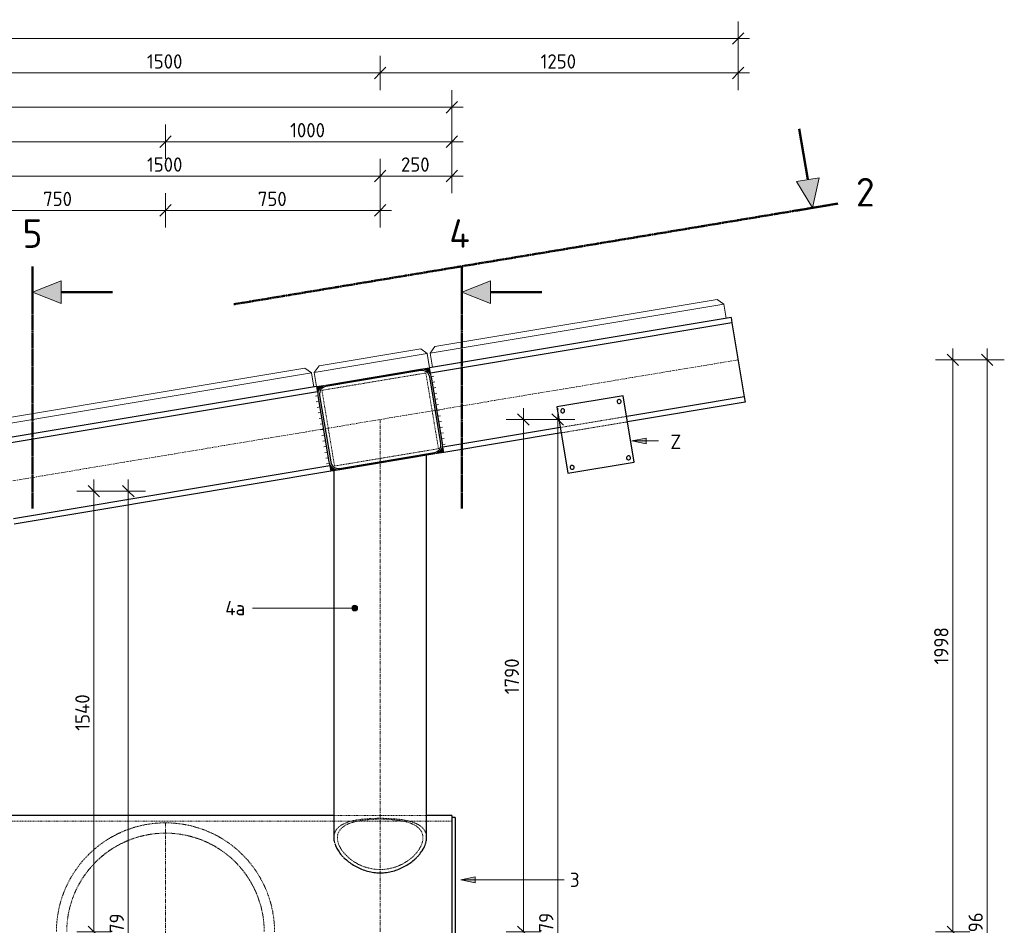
# Model space of a CAD drawing. Header units: millimetres. Extents: x -236694 to -141708, y -41476 to 103952.
# Tile 103 of 103: x -227982 to -224543, y 100789 to 103952. Entities that reach past the tile are written whole.
import ezdxf

# ---------------------------------------------------------------- set-up
doc = ezdxf.new("R2010")
doc.units = ezdxf.units.MM
for name, pattern in [('Grid Line', [22.225, 12.7, -3.175, 3.175, -3.175]), ('XX-CENTER', [8, 5, -1, 1, -1]), ('XX-HIDDEN', [4, 2, -2])]:
    doc.linetypes.add(name, pattern=pattern)
for name, color, linetype, lineweight in [('Multi-Category Tags', 10, 'Continuous', 18), ('Multi-Category Tags-1', 7, 'Continuous', 18), ('N-CO-BC-BETONVORM-G', 50, 'Continuous', 25), ('N-CO-BC-BETONVORM-G-1', 50, 'XX-HIDDEN', 18), ('N-CO-BC-BETONVORM-GN', 10, 'XX-HIDDEN', 18), ('N-CO-KC-KUNSTSTOFVORM-G', 7, 'Continuous', 13), ('N-CO-SC-STAALVORM-G', 10, 'Continuous', 25), ('X-XX-AL-CONSTRUCTIELIJN-G', 7, 'Continuous', 25), ('X-XX-AL-CONSTRUCTIELIJN-G-1', 7, 'Grid Line', 18), ('X-XX-AL-M', 7, 'Continuous', 18), ('X-XX-AL-M-20', 7, 'Continuous', 18), ('X-XX-AL-T25-1', 250, 'Continuous', 13), ('X-XX-AL-T25-2', 7, 'Continuous', 13), ('X-XX-AL-VERWIJZING_DOORSNEDE-G', 7, 'Continuous', 18), ('X-XX-AL-VERWIJZING_DOORSNEDE-G-1', 7, 'XX-CENTER', 18), ('X-XX-AL-VERWIJZING_DOORSNEDE-G-2', 7, 'Continuous', 50), ('X-XX-AL-VERWIJZING_DOORSNEDE-G-3', 7, 'Continuous', 13), ('X-XX-AL-VERWIJZING_DOORSNEDE-G-4', 7, 'XX-CENTER', 50), ('X_XX_AL_DETAIL1_G', 7, 'Continuous', 13)]:
    doc.layers.add(name, color=color, linetype=linetype, lineweight=lineweight)
doc.styles.add('NLCS-ISO', font='NLCS-ISO.ttf', dxfattribs={"height": 100})
doc.styles.add('NLCS-ISO_1', font='NLCS-ISO.ttf', dxfattribs={"height": 50})
doc.dimstyles.new('2_5_NLCS_diagonal', dxfattribs={"dimscale": 304.8, "dimtxt": 50.137748, "dimasz": 0.131234, "dimexe": 0.19685, "dimexo": 0.0625, "dimgap": 0, "dimtad": 1, "dimdec": 0, "dimzin": 0, "dimdsep": 46, "dimtxsty": 'NLCS-ISO_1', "dimblk1": 'OBLIQUE', "dimblk2": 'OBLIQUE', "dimsah": 1, "dimcen": 0.09, "dimdle": 0.131234, "dimazin": 0, "dimtfac": 1, "dimtdec": 4, "dimtix": 1, "dimtmove": 0, "dimatfit": 3, "dimfxl": 0.19685, "dimfxlon": 1, "dimtvp": 1, "dimtolj": 1, "dimtzin": 0, "dimarcsym": 2})

# ---------------------------------------------------------------- blocks, each defined once
blk = doc.blocks.new('SF_Stalen afdekplaat14 - SF_Stalen afdekplaat-3672535-Bovenaanzicht geleidewerk dubbel')
at = {"layer": 'N-CO-SC-STAALVORM-G'}
for p, q in [((-267477.7, 101245.7), (-267489.7, 101245.7)), ((-267477.7, 101245.7), (-267477.7, 100445.7)), ((-267489.7, 100445.7), (-267477.7, 100445.7))]:
    blk.add_line(p, q, dxfattribs=at)
blk = doc.blocks.new('GM_afdekklepje - GM_afdekklepje-3673590-Bovenaanzicht geleidewerk dubbel')
at = {"layer": 'N-CO-SC-STAALVORM-G'}
for p, q in [((168, 145), (-168, 145)), ((-195, 118), (-195, -118)), ((195, -118), (195, 118)), ((-168, -145), (168, -145))]:
    blk.add_line(p, q, dxfattribs=at)
for centre, start, end in [((-168, 118), 90, 180), ((168, 118), 0, 90), ((-168, -118), 180, 270), ((168, -118), 270, 360)]:
    blk.add_arc(centre, 27, start, end, dxfattribs=at)
blk = doc.blocks.new('GM_Hakorit_2850 - GM_Hakorit_2850-3594086-Bovenaanzicht geleidewerk dubbel')
at = {"layer": 'N-CO-KC-KUNSTSTOFVORM-G'}
for p, q in [((-200, 0), (-200, -50)), ((200, -50), (200, 0)), ((-200, -50), (200, -50)), ((-180, -70), (-200, -50)), ((200, -50), (180, -70)), ((180, -70), (-180, -70))]:
    blk.add_line(p, q, dxfattribs=at)
blk = doc.blocks.new('GM_Hakorit_1100 - GM_Hakorit_1100-3713549-Bovenaanzicht geleidewerk dubbel')
at = {"layer": 'N-CO-KC-KUNSTSTOFVORM-G'}
for p, q in [((-550, -50), (-550, 0)), ((550, 0), (550, -50)), ((550, -50), (-550, -50)), ((-550, -50), (-530, -70)), ((530, -70), (550, -50)), ((530, -70), (-530, -70))]:
    blk.add_line(p, q, dxfattribs=at)
blk = doc.blocks.new('GM_Hakorit_1120 - GM_Hakorit_1120-3596844-Bovenaanzicht geleidewerk dubbel')
at = {"layer": 'N-CO-KC-KUNSTSTOFVORM-G'}
for p, q in [((-520, -50), (-520, 0)), ((520, 0), (520, -50)), ((520, -50), (-520, -50)), ((-520, -50), (-500, -70)), ((500, -70), (520, -50)), ((500, -70), (-500, -70))]:
    blk.add_line(p, q, dxfattribs=at)
blk = doc.blocks.new('GM_Bevestigingsplaat radardetector2 - GM_Bevestigingsplaat radardetector2-3839163-Bovenaanzicht geleidewerk dubbel')
at = {"layer": 'N-CO-SC-STAALVORM-G'}
for p, q in [((117.5, 92.5), (-117.5, 92.5)), ((-117.5, 92.5), (-117.5, -142.5)), ((117.5, -142.5), (117.5, 92.5)), ((-117.5, -142.5), (117.5, -142.5))]:
    blk.add_line(p, q, dxfattribs=at)
for centre, start, end in [((-100, 75), 0, 180), ((-100, 75), 180, 360), ((100, 75), 0, 180), ((100, 75), 180, 360), ((-100, -125), 0, 180), ((-100, -125), 180, 360), ((100, -125), 0, 180), ((100, -125), 180, 360)]:
    blk.add_arc(centre, 7, start, end, dxfattribs=at)
blk = doc.blocks.new('NLI_Balk_Buis - ø813_20-3690250-Bovenaanzicht geleidewerk dubbel')
at = {"layer": 'N-CO-BC-BETONVORM-GN'}
for p, q in [((2838, 386.5), (1662, 386.5)), ((3161.9, 406.5), (2838.1, 406.5)), ((2873.9, 386.5), (2838.1, 386.5)), ((3126.1, 386.5), (2873.9, 386.5)), ((3161.9, 386.5), (3126.1, 386.5)), ((3250, 386.5), (3162, 386.5))]:
    blk.add_line(p, q, dxfattribs=at)
at = {"layer": 'N-CO-SC-STAALVORM-G'}
for p, q in [((2838, 406.5), (1661.9, 406.5)), ((3250, 406.5), (3161.9, 406.5)), ((3250, 406.5), (3250, 386.9)), ((3250, 386.8), (3250, -386.8))]:
    blk.add_line(p, q, dxfattribs=at)
blk = doc.blocks.new('Section - Doorsnede_Tail-514632-Bovenaanzicht geleidewerk dubbel')
at = {"layer": 'X-XX-AL-VERWIJZING_DOORSNEDE-G'}
blk.add_hatch(color=256, dxfattribs=at).paths.add_polyline_path([(6.49, -5), (2.49, -5), (4.49, 0)], flags=0)
at = {"layer": 'X-XX-AL-VERWIJZING_DOORSNEDE-G-2'}
for p, q in [((0, 0), (7.5, 0)), ((4.49, -5), (4.49, -14))]:
    blk.add_line(p, q, dxfattribs=at)
at = {"layer": 'X-XX-AL-VERWIJZING_DOORSNEDE-G-3'}
for p, q in [((4.49, 0), (2.49, -5)), ((6.49, -5), (4.49, 0)), ((2.49, -5), (6.49, -5))]:
    blk.add_line(p, q, dxfattribs=at)
blk = doc.blocks.new('Section - Doorsnede_Head-514630-Bovenaanzicht geleidewerk dubbel')
at = {"layer": 'X-XX-AL-VERWIJZING_DOORSNEDE-G'}
blk.add_hatch(color=256, dxfattribs=at).paths.add_polyline_path([(6.49, -5), (2.49, -5), (4.49, 0)], flags=0)
at = {"layer": 'X-XX-AL-VERWIJZING_DOORSNEDE-G-2'}
for p, q in [((0, 0), (7.5, 0)), ((4.49, -5), (4.49, -14))]:
    blk.add_line(p, q, dxfattribs=at)
at = {"layer": 'X-XX-AL-VERWIJZING_DOORSNEDE-G-3'}
for p, q in [((4.49, 0), (2.49, -5)), ((6.49, -5), (4.49, 0)), ((2.49, -5), (6.49, -5))]:
    blk.add_line(p, q, dxfattribs=at)
blk = doc.blocks.new('DIMBLOCK4-Bovenaanzicht geleidewerk dubbel')
at = {"layer": 'X-XX-AL-M-20'}
for p, q in [((-228222.7, 103705.7), (-228222.7, 103825.7)), ((-226722.7, 103705.7), (-226722.7, 103825.7)), ((-228222.7, 103765.7), (-228242.7, 103745.7)), ((-228222.7, 103765.7), (-228202.7, 103785.7)), ((-228222.7, 103765.7), (-226722.7, 103765.7)), ((-228222.7, 103765.7), (-228222.7, 103705.7)), ((-226722.7, 103765.7), (-226742.7, 103745.7)), ((-226722.7, 103765.7), (-226702.7, 103785.7)), ((-226722.7, 103765.7), (-226722.7, 103705.7))]:
    blk.add_line(p, q, dxfattribs=at)
at = {"layer": 'X-XX-AL-M-20', "color": 0, "insert": (-227537.5, 103830.8), "char_height": 50, "width": 155.522, "attachment_point": 1, "line_spacing_factor": 1.135194, "style": 'NLCS-ISO_1'}
blk.add_mtext('1500', dxfattribs=at)
blk = doc.blocks.new('_Oblique')
at = {"color": 0, "linetype": 'ByBlock', "lineweight": -2}
blk.add_line((-0.5, -0.5), (0.5, 0.5), dxfattribs=at)
blk = doc.blocks.new('DIMBLOCK5-Bovenaanzicht geleidewerk dubbel')
at = {"layer": 'X-XX-AL-M-20'}
for p, q in [((-226722.7, 103705.7), (-226722.7, 103825.7)), ((-225472.7, 103705.7), (-225472.7, 103825.7)), ((-226722.7, 103765.7), (-226742.7, 103745.7)), ((-226722.7, 103765.7), (-226702.7, 103785.7)), ((-226722.7, 103765.7), (-225432.7, 103765.7)), ((-226722.7, 103765.7), (-226722.7, 103705.7)), ((-225472.7, 103765.7), (-225492.7, 103745.7)), ((-225472.7, 103765.7), (-225452.7, 103785.7)), ((-225472.7, 103765.7), (-225472.7, 103705.7))]:
    blk.add_line(p, q, dxfattribs=at)
at = {"layer": 'X-XX-AL-M-20', "color": 0, "insert": (-226162.5, 103830.8), "char_height": 50, "width": 155.522, "attachment_point": 1, "line_spacing_factor": 1.135194, "style": 'NLCS-ISO_1'}
blk.add_mtext('1250', dxfattribs=at)
blk = doc.blocks.new('DIMBLOCK6-Bovenaanzicht geleidewerk dubbel')
at = {"layer": 'X-XX-AL-M-20'}
for p, q in [((-235472.7, 103825.7), (-235472.7, 103945.7)), ((-225472.7, 103825.7), (-225472.7, 103945.7)), ((-235472.7, 103885.7), (-235452.7, 103905.7)), ((-225472.7, 103885.7), (-225452.7, 103905.7)), ((-235512.7, 103885.7), (-225432.7, 103885.7)), ((-235472.7, 103885.7), (-235492.7, 103865.7)), ((-235472.7, 103885.7), (-235472.7, 103825.7)), ((-225472.7, 103885.7), (-225492.7, 103865.7)), ((-225472.7, 103885.7), (-225472.7, 103825.7))]:
    blk.add_line(p, q, dxfattribs=at)
at = {"layer": 'X-XX-AL-M-20', "color": 0, "insert": (-230555, 103950.8), "char_height": 50, "width": 197.524, "attachment_point": 1, "line_spacing_factor": 1.135194, "style": 'NLCS-ISO_1'}
blk.add_mtext('10000', dxfattribs=at)
blk = doc.blocks.new('DIMBLOCK8-Bovenaanzicht geleidewerk dubbel')
at = {"layer": 'X-XX-AL-M-20'}
for p, q in [((-231972.7, 103465.7), (-231972.7, 103585.7)), ((-227472.7, 103465.7), (-227472.7, 103585.7)), ((-231972.7, 103525.7), (-231992.7, 103505.7)), ((-231972.7, 103525.7), (-231952.7, 103545.7)), ((-231972.7, 103525.7), (-227472.7, 103525.7)), ((-231972.7, 103525.7), (-231972.7, 103465.7)), ((-227472.7, 103525.7), (-227492.7, 103505.7)), ((-227472.7, 103525.7), (-227452.7, 103545.7)), ((-227472.7, 103525.7), (-227472.7, 103465.7))]:
    blk.add_line(p, q, dxfattribs=at)
at = {"layer": 'X-XX-AL-M-20', "color": 0, "insert": (-229795.1, 103590.8), "char_height": 50, "width": 173.685, "attachment_point": 1, "line_spacing_factor": 1.135194, "style": 'NLCS-ISO_1'}
blk.add_mtext('4500', dxfattribs=at)
blk = doc.blocks.new('DIMBLOCK9-Bovenaanzicht geleidewerk dubbel')
at = {"layer": 'X-XX-AL-M-20'}
for p, q in [((-227472.7, 103465.7), (-227472.7, 103585.7)), ((-226472.7, 103465.7), (-226472.7, 103585.7)), ((-227472.7, 103525.7), (-227492.7, 103505.7)), ((-227472.7, 103525.7), (-227452.7, 103545.7)), ((-227472.7, 103525.7), (-226432.7, 103525.7)), ((-227472.7, 103525.7), (-227472.7, 103465.7)), ((-226472.7, 103525.7), (-226492.7, 103505.7)), ((-226472.7, 103525.7), (-226452.7, 103545.7)), ((-226472.7, 103525.7), (-226472.7, 103465.7))]:
    blk.add_line(p, q, dxfattribs=at)
at = {"layer": 'X-XX-AL-M-20', "color": 0, "insert": (-227037.5, 103590.8), "char_height": 50, "width": 155.522, "attachment_point": 1, "line_spacing_factor": 1.135194, "style": 'NLCS-ISO_1'}
blk.add_mtext('1000', dxfattribs=at)
blk = doc.blocks.new('DIMBLOCK11-Bovenaanzicht geleidewerk dubbel')
at = {"layer": 'X-XX-AL-M-20'}
for p, q in [((-232972.7, 103585.7), (-232972.7, 103705.7)), ((-226472.7, 103585.7), (-226472.7, 103705.7)), ((-232972.7, 103645.7), (-232952.7, 103665.7)), ((-226472.7, 103645.7), (-226452.7, 103665.7)), ((-232972.7, 103645.7), (-232992.7, 103625.7)), ((-232972.7, 103645.7), (-226432.7, 103645.7)), ((-232972.7, 103645.7), (-232972.7, 103585.7)), ((-226472.7, 103645.7), (-226492.7, 103625.7)), ((-226472.7, 103645.7), (-226472.7, 103585.7))]:
    blk.add_line(p, q, dxfattribs=at)
at = {"layer": 'X-XX-AL-M-20', "color": 0, "insert": (-229792.7, 103710.8), "char_height": 50, "width": 168.009, "attachment_point": 1, "line_spacing_factor": 1.135194, "style": 'NLCS-ISO_1'}
blk.add_mtext('6500', dxfattribs=at)
blk = doc.blocks.new('DIMBLOCK15-Bovenaanzicht geleidewerk dubbel')
at = {"layer": 'X-XX-AL-M-20'}
for p, q in [((-228222.7, 103345.7), (-228222.7, 103465.7)), ((-226722.7, 103345.7), (-226722.7, 103465.7)), ((-228222.7, 103405.7), (-228202.7, 103425.7)), ((-226722.7, 103405.7), (-226702.7, 103425.7)), ((-228222.7, 103405.7), (-228242.7, 103385.7)), ((-228222.7, 103405.7), (-226722.7, 103405.7)), ((-228222.7, 103405.7), (-228222.7, 103345.7)), ((-226722.7, 103405.7), (-226742.7, 103385.7)), ((-226722.7, 103405.7), (-226722.7, 103345.7))]:
    blk.add_line(p, q, dxfattribs=at)
at = {"layer": 'X-XX-AL-M-20', "color": 0, "insert": (-227537.5, 103470.8), "char_height": 50, "width": 155.522, "attachment_point": 1, "line_spacing_factor": 1.135194, "style": 'NLCS-ISO_1'}
blk.add_mtext('1500', dxfattribs=at)
blk = doc.blocks.new('DIMBLOCK16-Bovenaanzicht geleidewerk dubbel')
at = {"layer": 'X-XX-AL-M-20'}
for p, q in [((-226722.7, 103345.7), (-226722.7, 103465.7)), ((-226472.7, 103345.7), (-226472.7, 103465.7)), ((-226722.7, 103405.7), (-226702.7, 103425.7)), ((-226472.7, 103405.7), (-226452.7, 103425.7)), ((-226722.7, 103405.7), (-226742.7, 103385.7)), ((-226722.7, 103405.7), (-226432.7, 103405.7)), ((-226722.7, 103405.7), (-226722.7, 103345.7)), ((-226472.7, 103405.7), (-226492.7, 103385.7)), ((-226472.7, 103405.7), (-226472.7, 103345.7))]:
    blk.add_line(p, q, dxfattribs=at)
at = {"layer": 'X-XX-AL-M-20', "color": 0, "insert": (-226650.2, 103470.8), "char_height": 50, "width": 126.007, "attachment_point": 1, "line_spacing_factor": 1.135194, "style": 'NLCS-ISO_1'}
blk.add_mtext('250', dxfattribs=at)
blk = doc.blocks.new('DIMBLOCK19-Bovenaanzicht geleidewerk dubbel')
at = {"layer": 'X-XX-AL-M-20'}
for p, q in [((-228222.7, 103225.7), (-228222.7, 103345.7)), ((-227472.7, 103225.7), (-227472.7, 103345.7)), ((-228262.7, 103285.7), (-227472.7, 103285.7)), ((-228222.7, 103285.7), (-228242.7, 103265.7)), ((-228222.7, 103285.7), (-228202.7, 103305.7)), ((-228222.7, 103285.7), (-228222.7, 103225.7)), ((-227472.7, 103285.7), (-227492.7, 103265.7)), ((-227472.7, 103285.7), (-227452.7, 103305.7)), ((-227472.7, 103285.7), (-227472.7, 103225.7))]:
    blk.add_line(p, q, dxfattribs=at)
at = {"layer": 'X-XX-AL-M-20', "color": 0, "insert": (-227900.2, 103350.8), "char_height": 50, "width": 126.007, "attachment_point": 1, "line_spacing_factor": 1.135194, "style": 'NLCS-ISO_1'}
blk.add_mtext('750', dxfattribs=at)
blk = doc.blocks.new('DIMBLOCK20-Bovenaanzicht geleidewerk dubbel')
at = {"layer": 'X-XX-AL-M-20'}
for p, q in [((-227472.7, 103225.7), (-227472.7, 103345.7)), ((-226722.7, 103225.7), (-226722.7, 103345.7)), ((-227472.7, 103285.7), (-227492.7, 103265.7)), ((-227472.7, 103285.7), (-227452.7, 103305.7)), ((-227472.7, 103285.7), (-226682.7, 103285.7)), ((-227472.7, 103285.7), (-227472.7, 103225.7)), ((-226722.7, 103285.7), (-226742.7, 103265.7)), ((-226722.7, 103285.7), (-226702.7, 103305.7)), ((-226722.7, 103285.7), (-226722.7, 103225.7))]:
    blk.add_line(p, q, dxfattribs=at)
at = {"layer": 'X-XX-AL-M-20', "color": 0, "insert": (-227150.2, 103350.8), "char_height": 50, "width": 126.007, "attachment_point": 1, "line_spacing_factor": 1.135194, "style": 'NLCS-ISO_1'}
blk.add_mtext('750', dxfattribs=at)
blk = doc.blocks.new('DIMBLOCK22-Bovenaanzicht geleidewerk dubbel')
at = {"layer": 'X-XX-AL-M-20'}
for p, q in [((-224722.7, 100765.7), (-224722.7, 102803.7)), ((-224722.7, 102763.7), (-224742.7, 102783.7)), ((-224782.7, 102763.7), (-224662.7, 102763.7)), ((-224722.7, 102763.7), (-224782.7, 102763.7)), ((-224722.7, 102763.7), (-224702.7, 102743.7)), ((-224722.7, 100765.7), (-224742.7, 100785.7)), ((-224782.7, 100765.7), (-224662.7, 100765.7)), ((-224722.7, 100765.7), (-224782.7, 100765.7)), ((-224722.7, 100765.7), (-224702.7, 100745.7))]:
    blk.add_line(p, q, dxfattribs=at)
at = {"layer": 'X-XX-AL-M-20', "color": 0, "insert": (-224787.9, 101699.9), "char_height": 50, "width": 155.522, "attachment_point": 1, "rotation": 90, "line_spacing_factor": 1.135194, "style": 'NLCS-ISO_1'}
blk.add_mtext('1998', dxfattribs=at)
blk = doc.blocks.new('DIMBLOCK23-Bovenaanzicht geleidewerk dubbel')
at = {"layer": 'X-XX-AL-M-20'}
for p, q in [((-224602.7, 98727.7), (-224602.7, 102803.7)), ((-224602.7, 102763.7), (-224622.7, 102783.7)), ((-224662.7, 102763.7), (-224542.7, 102763.7)), ((-224602.7, 102763.7), (-224662.7, 102763.7)), ((-224602.7, 102763.7), (-224582.7, 102743.7)), ((-224602.7, 98767.7), (-224622.7, 98787.7)), ((-224662.7, 98767.7), (-224542.7, 98767.7)), ((-224602.7, 98767.7), (-224662.7, 98767.7)), ((-224602.7, 98767.7), (-224582.7, 98747.7))]:
    blk.add_line(p, q, dxfattribs=at)
at = {"layer": 'X-XX-AL-M-20', "color": 0, "insert": (-224667.9, 100695.7), "char_height": 50, "width": 168.009, "attachment_point": 1, "rotation": 90, "line_spacing_factor": 1.135194, "style": 'NLCS-ISO_1'}
blk.add_mtext('3996', dxfattribs=at)
blk = doc.blocks.new('DIMBLOCK43-Bovenaanzicht geleidewerk dubbel')
at = {"layer": 'X-XX-AL-M-20'}
for p, q in [((-226222.7, 100765.7), (-226222.7, 102595.4)), ((-226222.7, 102555.4), (-226242.7, 102575.4)), ((-226282.7, 102555.4), (-226162.7, 102555.4)), ((-226222.7, 102555.4), (-226282.7, 102555.4)), ((-226222.7, 102555.4), (-226202.7, 102535.4)), ((-226222.7, 100765.7), (-226242.7, 100785.7)), ((-226282.7, 100765.7), (-226162.7, 100765.7)), ((-226222.7, 100765.7), (-226282.7, 100765.7)), ((-226222.7, 100765.7), (-226202.7, 100745.7))]:
    blk.add_line(p, q, dxfattribs=at)
at = {"layer": 'X-XX-AL-M-20', "color": 0, "insert": (-226287.9, 101595.7), "char_height": 50, "width": 155.522, "attachment_point": 1, "rotation": 90, "line_spacing_factor": 1.135194, "style": 'NLCS-ISO_1'}
blk.add_mtext('1790', dxfattribs=at)
blk = doc.blocks.new('DIMBLOCK44-Bovenaanzicht geleidewerk dubbel')
at = {"layer": 'X-XX-AL-M-20'}
for p, q in [((-226102.7, 98936), (-226102.7, 102595.4)), ((-226102.7, 102555.4), (-226122.7, 102575.4)), ((-226162.7, 102555.4), (-226042.7, 102555.4)), ((-226102.7, 102555.4), (-226162.7, 102555.4)), ((-226102.7, 102555.4), (-226082.7, 102535.4)), ((-226102.7, 98976), (-226122.7, 98996)), ((-226162.7, 98976), (-226042.7, 98976)), ((-226102.7, 98976), (-226162.7, 98976)), ((-226102.7, 98976), (-226082.7, 98956))]:
    blk.add_line(p, q, dxfattribs=at)
at = {"layer": 'X-XX-AL-M-20', "color": 0, "insert": (-226167.9, 100695.7), "char_height": 50, "width": 168.009, "attachment_point": 1, "rotation": 90, "line_spacing_factor": 1.135194, "style": 'NLCS-ISO_1'}
blk.add_mtext('3579', dxfattribs=at)
blk = doc.blocks.new('DIMBLOCK46-Bovenaanzicht geleidewerk dubbel')
at = {"layer": 'X-XX-AL-M-20'}
for p, q in [((-227722.7, 102305.4), (-227742.7, 102325.4)), ((-227722.7, 100765.7), (-227722.7, 102345.4)), ((-227782.7, 102305.4), (-227662.7, 102305.4)), ((-227722.7, 102305.4), (-227782.7, 102305.4)), ((-227722.7, 102305.4), (-227702.7, 102285.4)), ((-227722.7, 100765.7), (-227742.7, 100785.7)), ((-227782.7, 100765.7), (-227662.7, 100765.7)), ((-227722.7, 100765.7), (-227782.7, 100765.7)), ((-227722.7, 100765.7), (-227702.7, 100745.7))]:
    blk.add_line(p, q, dxfattribs=at)
at = {"layer": 'X-XX-AL-M-20', "color": 0, "insert": (-227787.9, 101468.4), "char_height": 50, "width": 161.198, "attachment_point": 1, "rotation": 90, "line_spacing_factor": 1.135194, "style": 'NLCS-ISO_1'}
blk.add_mtext('1540', dxfattribs=at)
blk = doc.blocks.new('DIMBLOCK47-Bovenaanzicht geleidewerk dubbel')
at = {"layer": 'X-XX-AL-M-20'}
for p, q in [((-227602.7, 102305.4), (-227622.7, 102325.4)), ((-227602.7, 99186), (-227602.7, 102345.4)), ((-227662.7, 102305.4), (-227542.7, 102305.4)), ((-227602.7, 102305.4), (-227662.7, 102305.4)), ((-227602.7, 102305.4), (-227582.7, 102285.4)), ((-227662.7, 99226), (-227542.7, 99226)), ((-227602.7, 99226), (-227662.7, 99226)), ((-227602.7, 99226), (-227622.7, 99246)), ((-227602.7, 99226), (-227582.7, 99206))]:
    blk.add_line(p, q, dxfattribs=at)
at = {"layer": 'X-XX-AL-M-20', "color": 0, "insert": (-227667.9, 100695.7), "char_height": 50, "width": 168.009, "attachment_point": 1, "rotation": 90, "line_spacing_factor": 1.135194, "style": 'NLCS-ISO_1'}
blk.add_mtext('3079', dxfattribs=at)

msp = doc.modelspace()

# ---------------------------------------------------------------- hatches: boundary and pattern name
at = {"layer": 'Multi-Category Tags'}
msp.add_hatch(color=256, dxfattribs=at).paths.add_polyline_path([(-225843.5, 102480.3), (-225793.5, 102470.3), (-225793.5, 102490.3)], flags=0)
at = {"layer": 'X-XX-AL-CONSTRUCTIELIJN-G'}
for points in [[(-226544.9, 102704.6), (-226550.1, 102736.2), (-226581.7, 102730.9), (-226573.3, 102731.2), (-226565.2, 102729.4), (-226557.8, 102725.4), (-226551.7, 102719.7), (-226547.3, 102712.6)], [(-226939.4, 102638.9), (-226939.7, 102647.2), (-226937.8, 102655.4), (-226933.9, 102662.7), (-226928.2, 102668.9), (-226921.1, 102673.3), (-226913.1, 102675.7), (-226944.7, 102670.5)], [(-226532.4, 102435), (-226500.8, 102440.3), (-226506.1, 102471.9), (-226505.8, 102463.5), (-226507.7, 102455.4), (-226511.6, 102448), (-226517.3, 102441.9), (-226524.4, 102437.5)], [(-226895.4, 102374.5), (-226863.8, 102379.8), (-226872.1, 102379.5), (-226880.3, 102381.4), (-226887.7, 102385.3), (-226893.8, 102391), (-226898.2, 102398.1), (-226900.6, 102406.1), (-226900.3, 102404.3)]]:
    msp.add_hatch(color=256, dxfattribs=at).paths.add_polyline_path(points, flags=0)
at = {"layer": 'X-XX-AL-T25-1'}
h = msp.add_hatch(color=256, dxfattribs=at)
edge = h.paths.add_edge_path(flags=0)
edge.add_arc((-226811.7, 101896.8), 10, 0, 360)
msp.add_hatch(color=256, dxfattribs=at).paths.add_polyline_path([(-226440.6, 100947.7), (-226390.6, 100937.7), (-226390.6, 100957.7)], flags=0)

# ---------------------------------------------------------------- linework, layer by layer
at = {"layer": 'Multi-Category Tags'}
for p, q in [((-225793.5, 102490.3), (-225843.5, 102480.3)), ((-225793.5, 102470.3), (-225793.5, 102490.3)), ((-225843.5, 102480.3), (-225793.5, 102470.3)), ((-225843.5, 102480.3), (-225750.1, 102480.3))]:
    msp.add_line(p, q, dxfattribs=at)
at = {"layer": 'N-CO-BC-BETONVORM-GN'}
for p, q in [((-226563.3, 102717.8), (-226926.3, 102657.3)), ((-226519.2, 102453.4), (-226563.3, 102717.8)), ((-226926.3, 102657.3), (-226882.2, 102392.9)), ((-225861.7, 102566.1), (-226093.4, 102527.5)), ((-225858.6, 102547.3), (-226090.3, 102508.7)), ((-226882.2, 102392.9), (-226519.2, 102453.4))]:
    msp.add_line(p, q, dxfattribs=at)
for radius, start, end in [(381, 109.8189, 110.5776), (381, 104.6173, 105.0717), (381, 99.0264, 100.4354), (381, 94.0049, 95.7197), (381, 89.0898, 90.9098), (381, 84.2799, 85.9948), (381, 79.5644, 80.9733), (381, 74.9282, 75.383), (381, 69.4225, 70.1811), (381, 119.346, 120.2844), (381, 114.4478, 115.638), (345, 112.6263, 115.3369), (345, 107.6515, 110.3396), (345, 102.6915, 105.3123), (345, 97.898, 100.231), (345, 94.1605, 95.0902), (345, 84.9102, 85.843), (345, 79.7689, 82.0987), (345, 74.6877, 77.3088), (345, 69.6605, 72.3487), (345, 64.6632, 67.3737), (381, 64.362, 65.5522), (381, 59.7157, 60.654), (381, 129.5446, 130.706), (381, 124.9774, 125.1141), (345, 122.4954, 125.5379), (345, 117.575, 120.3518), (345, 59.6482, 62.425), (345, 54.4622, 57.5046), (381, 54.8855, 55.0227), (381, 49.2941, 50.4385), (381, 139.5851, 140.0934), (381, 134.2696, 135.4671), (345, 133.8354, 137.0351), (345, 127.3974, 132.124), (345, 47.8759, 52.6025), (345, 42.9649, 46.1647), (381, 44.5331, 45.7305), (381, 39.9066, 40.415), (381, 144.866, 145.5862), (345, 139.2042, 141.9708), (345, 38.0291, 40.7958), (381, 34.4139, 35.134), (381, 149.5211, 150.9053), (345, 144.2833, 146.935), (345, 33.065, 35.7168), (381, 29.0949, 30.4789), (381, 154.2384, 155.7991), (345, 154.3826, 156.9374), (345, 149.3265, 151.9263), (345, 28.0738, 30.6736), (345, 23.0627, 25.6176), (381, 24.2011, 25.7616), (381, 159.0292, 160.6152), (345, 159.4672, 161.9509), (345, 18.0492, 20.533), (381, 19.385, 20.9709), (381, 163.9158, 165.4231), (345, 164.585, 166.9299), (345, 13.0702, 15.4153), (381, 14.577, 16.0842), (381, 168.9595, 170.2416), (345, 169.7338, 171.7698), (345, 8.2308, 10.2665), (381, 9.7585, 11.0405), (381, 174.3979, 175.0729), (345, 174.9064, 175.6405), (345, 4.3783, 5.0941), (381, 4.9271, 5.6019)]:
    msp.add_arc((-227472.7, 100765.7), radius, start, end, dxfattribs=at)
for points, knots in [([(-226884.7, 101094.9), (-226884.6, 101103.6), (-226881.5, 101115.6), (-226871.6, 101128.8), (-226861.3, 101137.3), (-226848.6, 101144.4), (-226836.1, 101149.2), (-226827.9, 101151.6), (-226825, 101152.3)], [0.0011337, 0.0011337, 0.0011337, 0.0011337, 0.0869565, 0.1304348, 0.173913, 0.2173913, 0.2608696, 0.282636, 0.282636, 0.282636, 0.282636]), ([(-226872.2, 101094.6), (-226872.2, 101098.8), (-226871.2, 101106.9), (-226866.5, 101117.9), (-226859, 101127.6), (-226848.7, 101135.8), (-226836, 101142.7), (-226821.2, 101148.1), (-226810.1, 101151), (-226804.4, 101152.2)], [-1, -1, -1, -1, -0.9545455, -0.9090909, -0.8636364, -0.8181818, -0.7727273, -0.7272727, -0.6835389, -0.6835389, -0.6835389, -0.6835389]), ([(-226824.7, 101152.4), (-226821.9, 101153.1), (-226813.3, 101155.2), (-226797.8, 101158), (-226777.6, 101160.3), (-226756.1, 101161.8), (-226734, 101162.6), (-226711.5, 101162.6), (-226689.4, 101161.8), (-226667.9, 101160.3), (-226647.7, 101158), (-226632.1, 101155.2), (-226623.5, 101153.1), (-226620.8, 101152.4)], [0.2835944, 0.2835944, 0.2835944, 0.2835944, 0.3043478, 0.3478261, 0.3913043, 0.4347826, 0.4782609, 0.5217391, 0.5652174, 0.6086957, 0.6521739, 0.6956522, 0.7164143, 0.7164143, 0.7164143, 0.7164143]), ([(-226804, 101152.3), (-226803.9, 101152.3), (-226797.9, 101153.5), (-226779.1, 101156.7), (-226751.5, 101159), (-226722.7, 101159.5), (-226694, 101159), (-226666.4, 101156.7), (-226647.6, 101153.5), (-226641.6, 101152.3), (-226641.5, 101152.3)], [-0.6824922, -0.6824922, -0.6824922, -0.6824922, -0.6818182, -0.6363636, -0.5454545, -0.5, -0.4545455, -0.3636364, -0.3181818, -0.3175167, -0.3175167, -0.3175167, -0.3175167]), ([(-226641.1, 101152.2), (-226635.4, 101151), (-226624.3, 101148.1), (-226609.5, 101142.7), (-226596.8, 101135.8), (-226586.5, 101127.6), (-226576.4, 101114.7), (-226573.3, 101103), (-226573.3, 101094.6)], [-0.3164702, -0.3164702, -0.3164702, -0.3164702, -0.2727273, -0.2272727, -0.1818182, -0.1363636, -0.0909091, 0, 0, 0, 0]), ([(-226620.5, 101152.3), (-226617.6, 101151.6), (-226609.4, 101149.2), (-226596.9, 101144.4), (-226584.2, 101137.3), (-226572.2, 101127.4), (-226563.2, 101113.6), (-226560.8, 101101.4), (-226560.8, 101094.9)], [0.7173728, 0.7173728, 0.7173728, 0.7173728, 0.7391304, 0.7826087, 0.826087, 0.8695652, 0.9347826, 0.9988666, 0.9988666, 0.9988666, 0.9988666]), ([(-227853.7, 100765.7), (-227853.7, 100776), (-227852.9, 100796.6), (-227847.9, 100837.4), (-227835.7, 100886.5), (-227813, 100940.3), (-227783.7, 100988.1), (-227749.4, 101029.4), (-227711, 101064.5), (-227676.1, 101088.7), (-227646.5, 101105.1), (-227623.4, 101116), (-227603.2, 101123.8), (-227588.6, 101128.7), (-227580.2, 101131.3), (-227573.7, 101133.1), (-227567.1, 101134.9), (-227560.5, 101136.5), (-227553.7, 101138), (-227546.9, 101139.4), (-227539.9, 101140.8), (-227532.8, 101142), (-227525.6, 101143), (-227518.4, 101144), (-227510.9, 101144.8), (-227503.4, 101145.5), (-227495.8, 101146), (-227488.2, 101146.4), (-227480.5, 101146.7), (-227472.7, 101146.7), (-227465, 101146.7), (-227457.3, 101146.4), (-227449.7, 101146), (-227442.1, 101145.5), (-227434.5, 101144.8), (-227427.1, 101144), (-227419.8, 101143), (-227412.7, 101142), (-227405.6, 101140.8), (-227398.6, 101139.4), (-227391.7, 101138), (-227385, 101136.5), (-227378.4, 101134.9), (-227371.8, 101133.1), (-227365.3, 101131.3), (-227356.8, 101128.7), (-227342.2, 101123.8), (-227322.1, 101116), (-227299, 101105.1), (-227276.8, 101092.8), (-227255.4, 101079), (-227234.9, 101063.7), (-227215.3, 101046.9), (-227196.6, 101028.6), (-227178.9, 101008.7), (-227162.4, 100987.3), (-227147.1, 100964.2), (-227133.3, 100939.6), (-227121.1, 100913.4), (-227110.8, 100885.9), (-227102.4, 100857), (-227096.3, 100827.2), (-227092.6, 100796.6), (-227091.7, 100776), (-227091.7, 100765.7)], [0, 0, 0, 0, 0.023256, 0.046512, 0.093023, 0.139535, 0.186047, 0.232558, 0.27907, 0.325581, 0.348837, 0.372093, 0.395349, 0.406977, 0.412791, 0.418605, 0.424419, 0.430233, 0.436047, 0.44186, 0.447674, 0.453488, 0.459302, 0.465116, 0.47093, 0.476744, 0.482558, 0.488372, 0.494186, 0.5, 0.505814, 0.511628, 0.517442, 0.523256, 0.52907, 0.534884, 0.540698, 0.546512, 0.552326, 0.55814, 0.563953, 0.569767, 0.575581, 0.581395, 0.587209, 0.593023, 0.604651, 0.627907, 0.651163, 0.674419, 0.697674, 0.72093, 0.744186, 0.767442, 0.790698, 0.813953, 0.837209, 0.860465, 0.883721, 0.906977, 0.930233, 0.953488, 0.976744, 1, 1, 1, 1]), ([(-227127.7, 100765.7), (-227127.7, 100775.9), (-227128.7, 100796.3), (-227134, 100836.6), (-227147.2, 100884.9), (-227171.8, 100937.5), (-227203.4, 100983.6), (-227240.8, 101023), (-227276.2, 101050.2), (-227306.9, 101068.6), (-227331.2, 101080.7), (-227352.6, 101089.3), (-227370.3, 101095.3), (-227384, 101099.2), (-227398.1, 101102.6), (-227412.5, 101105.5), (-227427.2, 101107.8), (-227442.2, 101109.5), (-227457.4, 101110.5), (-227472.8, 101110.8), (-227488, 101110.5), (-227503.3, 101109.5), (-227518.2, 101107.8), (-227533, 101105.5), (-227547.4, 101102.6), (-227561.4, 101099.2), (-227575.1, 101095.3), (-227592.9, 101089.3), (-227614.3, 101080.7), (-227638.6, 101068.6), (-227669.3, 101050.2), (-227704.7, 101023), (-227742.1, 100983.6), (-227773.7, 100937.5), (-227798.3, 100884.9), (-227811.4, 100836.6), (-227816.8, 100796.3), (-227817.7, 100775.9), (-227817.7, 100765.7)], [0, 0, 0, 0, 0.026316, 0.052632, 0.105263, 0.157895, 0.210526, 0.263158, 0.315789, 0.342105, 0.368421, 0.394737, 0.407895, 0.421053, 0.434211, 0.447368, 0.460526, 0.473684, 0.486842, 0.5, 0.513158, 0.526316, 0.539474, 0.552632, 0.565789, 0.578947, 0.592105, 0.605263, 0.631579, 0.657895, 0.684211, 0.736842, 0.789474, 0.842105, 0.894737, 0.947368, 0.973684, 1, 1, 1, 1]), ([(-226573.3, 101094.6), (-226573.3, 101090.4), (-226574.3, 101081.6), (-226578.9, 101067.9), (-226586.5, 101054), (-226596.8, 101040.3), (-226609.5, 101027.2), (-226624.5, 101015.1), (-226641.5, 101004.4), (-226666.4, 100992.6), (-226694, 100985.1), (-226722.7, 100983.3), (-226751.5, 100985.1), (-226779.1, 100992.5), (-226804, 101004.4), (-226821, 101015.1), (-226836, 101027.2), (-226848.7, 101040.3), (-226859, 101054), (-226869.1, 101072.6), (-226872.2, 101086.1), (-226872.2, 101094.6)], [-1, -1, -1, -1, -0.954545, -0.909091, -0.863636, -0.818182, -0.772727, -0.727273, -0.681818, -0.636364, -0.545455, -0.5, -0.454545, -0.363636, -0.318182, -0.272727, -0.227273, -0.181818, -0.136364, -0.090909, 0, 0, 0, 0])]:
    msp.add_open_spline(points, degree=3, knots=knots, dxfattribs=at)
for points in [[(-226882.5, 101078.4), (-226882.2, 101077.2), (-226881.9, 101075.9), (-226881.5, 101074.7)], [(-226871.7, 101053.1), (-226871.6, 101053), (-226871.5, 101052.9), (-226871.5, 101052.8)], [(-226574, 101052.8), (-226574, 101052.9), (-226573.9, 101053), (-226573.8, 101053.1)], [(-226564, 101074.7), (-226563.6, 101075.9), (-226563.3, 101077.2), (-226563, 101078.4)], [(-226852.9, 101028.6), (-226852.1, 101027.7), (-226851.2, 101026.8), (-226850.4, 101026)], [(-226594.6, 101026.4), (-226594, 101027.1), (-226593.3, 101027.8), (-226592.6, 101028.5)], [(-226816.3, 100999), (-226816.2, 100999), (-226816.1, 100998.9), (-226816, 100998.9)], [(-226629.4, 100998.9), (-226629.3, 100998.9), (-226629.3, 100999), (-226629.2, 100999)]]:
    msp.add_open_spline(points, degree=3, dxfattribs=at)
at = {"layer": 'N-CO-SC-STAALVORM-G'}
for p, q in [((-225497.4, 102911.7), (-226550.1, 102736.2)), ((-225497.4, 102911.7), (-225494.3, 102892.9)), ((-225494.3, 102892.9), (-226547, 102717.5)), ((-225494.3, 102892.9), (-225451.2, 102634.5)), ((-226913.1, 102675.7), (-226581.7, 102730.9)), ((-226544.9, 102704.6), (-226506.1, 102471.9)), ((-226944.7, 102670.5), (-228050.1, 102486.2)), ((-226941.6, 102651.7), (-228047, 102467.5)), ((-226900.6, 102406.1), (-226939.4, 102638.9)), ((-225451.2, 102634.5), (-225861.7, 102566.1)), ((-225451.2, 102634.5), (-225448.1, 102615.7)), ((-225448.1, 102615.7), (-225858.5, 102547.3)), ((-226093.5, 102527.4), (-226503.9, 102459)), ((-226090.3, 102508.7), (-226500.8, 102440.3)), ((-226532.4, 102435), (-226863.8, 102379.8)), ((-226560.8, 101094.6), (-226560.8, 102430.2)), ((-226898.5, 102393.3), (-228003.9, 102209)), ((-226895.4, 102374.5), (-228000.8, 102190.3)), ((-226884.7, 102376.3), (-226884.7, 101094.6))]:
    msp.add_line(p, q, dxfattribs=at)
for points in [[(-226884.7, 101094.6), (-226884.7, 101089.4), (-226884, 101084), (-226882.5, 101078.4)], [(-226562.9, 101078.4), (-226561.5, 101084), (-226560.8, 101089.4), (-226560.8, 101094.6)]]:
    msp.add_open_spline(points, degree=3, dxfattribs=at)
for points, knots in [([(-226881.5, 101074.6), (-226880.6, 101072), (-226878.1, 101064.9), (-226874.4, 101057.7), (-226871.7, 101053.1)], [0.06308241, 0.06308241, 0.06308241, 0.06308241, 0.08695652, 0.12764894, 0.12764894, 0.12764894, 0.12764894]), ([(-226871.5, 101052.8), (-226871.3, 101052.6), (-226868.3, 101047.5), (-226862.5, 101039.4), (-226855.8, 101031.6), (-226852.9, 101028.6)], [0.12871166, 0.12871166, 0.12871166, 0.12871166, 0.13043478, 0.17391304, 0.20217215, 0.20217215, 0.20217215, 0.20217215]), ([(-226592.6, 101028.6), (-226589.8, 101031.6), (-226583, 101039.4), (-226577.2, 101047.5), (-226574.1, 101052.6), (-226574, 101052.8)], [0.79762557, 0.79762557, 0.79762557, 0.79762557, 0.82608696, 0.86956522, 0.87129306, 0.87129306, 0.87129306, 0.87129306]), ([(-226573.8, 101053.1), (-226569.7, 101060.1), (-226566.3, 101067.4), (-226564.1, 101074.4), (-226564, 101074.6)], [0.87235863, 0.87235863, 0.87235863, 0.87235863, 0.93478261, 0.93692286, 0.93692286, 0.93692286, 0.93692286]), ([(-226850.3, 101025.9), (-226849.6, 101025.2), (-226844.4, 101020), (-226833.6, 101010.6), (-226822.3, 101002.7), (-226816.3, 100999)], [0.21070066, 0.21070066, 0.21070066, 0.21070066, 0.2173913, 0.26086957, 0.30434783, 0.30434783, 0.30434783, 0.30434783]), ([(-226629.2, 100999), (-226623.2, 101002.7), (-226611.9, 101010.6), (-226600.9, 101020.1), (-226595.5, 101025.5), (-226594.7, 101026.4)], [0.69565217, 0.69565217, 0.69565217, 0.69565217, 0.73913043, 0.7826087, 0.79084978, 0.79084978, 0.79084978, 0.79084978]), ([(-226816, 100998.8), (-226810.1, 100995.3), (-226797.7, 100988.6), (-226777.6, 100980.6), (-226756.1, 100975), (-226734, 100972.1), (-226711.5, 100972.1), (-226689.4, 100975), (-226667.9, 100980.6), (-226647.8, 100988.6), (-226635.4, 100995.3), (-226629.5, 100998.8)], [0.3051107, 0.3051107, 0.3051107, 0.3051107, 0.3478261, 0.3913043, 0.4347826, 0.4782609, 0.5217391, 0.5652174, 0.6086957, 0.6521739, 0.694898, 0.694898, 0.694898, 0.694898])]:
    msp.add_open_spline(points, degree=3, knots=knots, dxfattribs=at)
at = {"layer": 'X-XX-AL-CONSTRUCTIELIJN-G-1'}
for p, q in [((-225472.7, 102763.7), (-235472.7, 101097)), ((-226722.7, 100765.7), (-226722.7, 102555.4)), ((-227472.7, 101146.7), (-227472.7, 100384.7))]:
    msp.add_line(p, q, dxfattribs=at)
at = {"layer": 'X-XX-AL-T25-1'}
for p, q in [((-227134.1, 101896.8), (-227168.4, 101896.8)), ((-226811.7, 101896.8), (-227134.1, 101896.8)), ((-226390.6, 100957.7), (-226440.6, 100947.7)), ((-226440.6, 100947.7), (-226390.6, 100937.7)), ((-226440.6, 100947.7), (-226118.3, 100947.7)), ((-226390.6, 100937.7), (-226390.6, 100957.7)), ((-226118.3, 100947.7), (-226079.9, 100947.7))]:
    msp.add_line(p, q, dxfattribs=at)
msp.add_circle((-226811.7, 101896.8), 10, dxfattribs=at)
at = {"layer": 'X-XX-AL-VERWIJZING_DOORSNEDE-G-4'}
for p, q in [((-227234, 102957.8), (-225124.3, 103309.4)), ((-227937.7, 103089.8), (-227937.7, 102244.2)), ((-226437.7, 103089.8), (-226437.7, 102244.2))]:
    msp.add_line(p, q, dxfattribs=at)
at = {"layer": 'X_XX_AL_DETAIL1_G'}
for p, q in [((-226550.1, 102736.2), (-226581.7, 102730.9)), ((-226544.9, 102704.6), (-226550.1, 102736.2)), ((-226544.9, 102704.6), (-226535, 102706.3)), ((-226913.1, 102675.7), (-226944.7, 102670.5)), ((-226944.7, 102670.5), (-226939.4, 102638.9)), ((-226541.6, 102684.9), (-226531.7, 102686.6)), ((-226538.3, 102665.2), (-226528.4, 102666.8)), ((-226939.4, 102638.9), (-226949.3, 102637.2)), ((-226535, 102645.5), (-226525.1, 102647.1)), ((-226531.7, 102625.7), (-226521.8, 102627.4)), ((-226936.1, 102619.2), (-226946, 102617.5)), ((-226932.8, 102599.4), (-226942.7, 102597.8)), ((-226528.4, 102606), (-226518.6, 102607.6)), ((-226929.6, 102579.7), (-226939.4, 102578.1)), ((-226926.3, 102560), (-226936.1, 102558.3)), ((-226525.1, 102586.3), (-226515.3, 102587.9)), ((-226521.8, 102566.5), (-226512, 102568.2)), ((-226923, 102540.2), (-226932.8, 102538.6)), ((-226518.6, 102546.8), (-226508.7, 102548.5)), ((-226515.3, 102527.1), (-226505.4, 102528.7)), ((-226919.7, 102520.5), (-226929.6, 102518.9)), ((-226916.4, 102500.8), (-226926.3, 102499.1)), ((-226512, 102507.4), (-226502.1, 102509)), ((-226913.1, 102481.1), (-226923, 102479.4)), ((-226909.8, 102461.3), (-226919.7, 102459.7)), ((-226508.7, 102487.6), (-226498.8, 102489.3)), ((-226500.8, 102440.3), (-226506.1, 102471.9)), ((-226505.4, 102467.9), (-226495.5, 102469.6)), ((-226906.5, 102441.6), (-226916.4, 102440)), ((-226903.3, 102421.9), (-226913.1, 102420.2)), ((-226532.4, 102435), (-226500.8, 102440.3)), ((-226900, 102402.2), (-226909.8, 102400.5)), ((-226900.6, 102406.1), (-226895.4, 102374.5)), ((-226895.4, 102374.5), (-226863.8, 102379.8))]:
    msp.add_line(p, q, dxfattribs=at)
for centre, start, end in [((-226576.4, 102699.4), 9.4623, 99.4623), ((-226907.9, 102644.1), 99.4623, 189.4623), ((-226537.6, 102466.6), 279.4623, 9.4623), ((-226869.1, 102411.4), 189.4623, 279.4623)]:
    msp.add_arc(centre, 32, start, end, dxfattribs=at)

# ---------------------------------------------------------------- block references
at = {"layer": 'N-CO-BC-BETONVORM-G'}
for name, p, rotation in [('GM_Hakorit_1120 - GM_Hakorit_1120-3596844-Bovenaanzicht geleidewerk dubbel', (-226027.3, 102823.3), 189.4623222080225), ('GM_Hakorit_2850 - GM_Hakorit_2850-3594086-Bovenaanzicht geleidewerk dubbel', (-226747.4, 102703.3), 189.4623222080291), ('GM_Hakorit_1100 - GM_Hakorit_1100-3713549-Bovenaanzicht geleidewerk dubbel', (-227497.4, 102578.3), 189.4623222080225), ('GM_afdekklepje - GM_afdekklepje-3673590-Bovenaanzicht geleidewerk dubbel', (-226722.7, 102555.4), 9.462322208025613), ('GM_Bevestigingsplaat radardetector2 - GM_Bevestigingsplaat radardetector2-3839163-Bovenaanzicht geleidewerk dubbel', (-225974.4, 102528), 9.462322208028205)]:
    msp.add_blockref(name, p, dxfattribs=dict(at, rotation=rotation))
msp.add_blockref('SF_Stalen afdekplaat14 - SF_Stalen afdekplaat-3672535-Bovenaanzicht geleidewerk dubbel', (41017, -80), dxfattribs=at)
at = {"layer": 'N-CO-BC-BETONVORM-G-1'}
msp.add_blockref('NLI_Balk_Buis - ø813_20-3690250-Bovenaanzicht geleidewerk dubbel', (-229722.7, 100765.7), dxfattribs=at)
at = {"layer": 'X-XX-AL-VERWIJZING_DOORSNEDE-G-1', "xscale": 19.99999999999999, "yscale": 19.99999999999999, "zscale": 19.99999999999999, "rotation": 189.4623222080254}
msp.add_blockref('Section - Doorsnede_Tail-514632-Bovenaanzicht geleidewerk dubbel', (-225124.3, 103309.4), dxfattribs=at)
at = {"layer": 'X-XX-AL-VERWIJZING_DOORSNEDE-G-1', "extrusion": (0, 0, -1), "xscale": 19.99999999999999, "yscale": 19.99999999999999, "zscale": 19.99999999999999, "rotation": 270.0000000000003}
for p in [(227937.7, 103089.8), (226437.7, 103089.8)]:
    msp.add_blockref('Section - Doorsnede_Head-514630-Bovenaanzicht geleidewerk dubbel', p, dxfattribs=at)

# ---------------------------------------------------------------- texts
at = {"layer": 'Multi-Category Tags-1', "insert": (-225709, 102502.5), "char_height": 50, "width": 48.101, "attachment_point": 1, "style": 'NLCS-ISO_1'}
msp.add_mtext('Z', dxfattribs=at)
at = {"layer": 'X-XX-AL-T25-2', "char_height": 50, "attachment_point": 1, "style": 'NLCS-ISO_1'}
for s, insert, width in [('4a', (-227263.8, 101921.8), 91.392), ('3', (-226059.9, 100972.7), 43.291)]:
    msp.add_mtext(s, dxfattribs=dict(at, insert=insert, width=width))
at = {"layer": 'X-XX-AL-VERWIJZING_DOORSNEDE-G', "char_height": 100, "attachment_point": 1, "style": 'NLCS-ISO'}
for s, insert, width in [('2', (-225060.9, 103399.3), 84.979), ('5', (-227972.1, 103254.9), 84.979), ('4', (-226481.3, 103254.9), 96.202)]:
    msp.add_mtext(s, dxfattribs=dict(at, insert=insert, width=width))

# ---------------------------------------------------------------- dimensions: what is measured, and where the dimension line sits
at = {"layer": 'X-XX-AL-M'}
for base, p1, p2, override, picture, middle in [((-225472.7, 103885.7), (-235472.7, 103825.7), (-225472.7, 103825.7), {"dimpost": '<>', "dimfxl": 10000}, 'DIMBLOCK6-Bovenaanzicht geleidewerk dubbel', (-230472.7, 103910.7)), ((-226722.7, 103765.7), (-228222.7, 103705.7), (-226722.7, 103705.7), {"dimpost": '<>', "dimfxl": 1500}, 'DIMBLOCK4-Bovenaanzicht geleidewerk dubbel', (-227472.7, 103790.7)), ((-225472.7, 103765.7), (-226722.7, 103705.7), (-225472.7, 103705.7), {"dimpost": '<>', "dimfxl": 1250}, 'DIMBLOCK5-Bovenaanzicht geleidewerk dubbel', (-226097.7, 103790.7)), ((-226472.7, 103645.7), (-232972.7, 103585.7), (-226472.7, 103585.7), {"dimpost": '<>', "dimfxl": 6500}, 'DIMBLOCK11-Bovenaanzicht geleidewerk dubbel', (-229722.7, 103670.7)), ((-227472.7, 103525.7), (-231972.7, 103465.7), (-227472.7, 103465.7), {"dimpost": '<>', "dimfxl": 4500}, 'DIMBLOCK8-Bovenaanzicht geleidewerk dubbel', (-229722.7, 103550.7)), ((-226472.7, 103525.7), (-227472.7, 103465.7), (-226472.7, 103465.7), {"dimpost": '<>', "dimfxl": 1000}, 'DIMBLOCK9-Bovenaanzicht geleidewerk dubbel', (-226972.7, 103550.7)), ((-226722.7, 103405.7), (-228222.7, 103345.7), (-226722.7, 103345.7), {"dimpost": '<>', "dimfxl": 1500}, 'DIMBLOCK15-Bovenaanzicht geleidewerk dubbel', (-227472.7, 103430.7)), ((-226472.7, 103405.7), (-226722.7, 103345.7), (-226472.7, 103345.7), {"dimpost": '<>', "dimfxl": 250}, 'DIMBLOCK16-Bovenaanzicht geleidewerk dubbel', (-226597.7, 103430.7)), ((-227472.7, 103285.7), (-228222.7, 103225.7), (-227472.7, 103225.7), {"dimpost": '<>', "dimfxl": 750}, 'DIMBLOCK19-Bovenaanzicht geleidewerk dubbel', (-227847.7, 103310.7)), ((-226722.7, 103285.7), (-227472.7, 103225.7), (-226722.7, 103225.7), {"dimpost": '<>', "dimfxl": 750}, 'DIMBLOCK20-Bovenaanzicht geleidewerk dubbel', (-227097.7, 103310.7))]:
    dim = msp.add_linear_dim(base=base, p1=p1, p2=p2, dimstyle='2_5_NLCS_diagonal', override=override, dxfattribs=at)
    dim.commit()
    dim.dimension.update_dxf_attribs({"geometry": picture, "text_midpoint": middle})
for base, p1, p2, override, picture, middle in [((-224722.7, 102763.7), (-224782.7, 100765.7), (-224782.7, 102763.7), {"dimpost": '<>', "dimfxl": 1998}, 'DIMBLOCK22-Bovenaanzicht geleidewerk dubbel', (-224747.7, 101764.7)), ((-224602.7, 102763.7), (-224662.7, 98767.7), (-224662.7, 102763.7), {"dimpost": '<>', "dimfxl": 3996}, 'DIMBLOCK23-Bovenaanzicht geleidewerk dubbel', (-224627.7, 100765.7)), ((-226222.7, 102555.4), (-226282.7, 100765.7), (-226282.7, 102555.4), {"dimpost": '<>', "dimfxl": 1789.666667}, 'DIMBLOCK43-Bovenaanzicht geleidewerk dubbel', (-226247.7, 101660.5)), ((-226102.7, 102555.4), (-226162.7, 98976), (-226162.7, 102555.4), {"dimpost": '<>', "dimfxl": 3579.333333}, 'DIMBLOCK44-Bovenaanzicht geleidewerk dubbel', (-226127.7, 100765.7)), ((-227722.7, 102305.4), (-227782.7, 100765.7), (-227782.7, 102305.4), {"dimpost": '<>', "dimfxl": 1539.666667}, 'DIMBLOCK46-Bovenaanzicht geleidewerk dubbel', (-227747.7, 101535.5)), ((-227602.7, 102305.4), (-227662.7, 99226), (-227662.7, 102305.4), {"dimpost": '<>', "dimfxl": 3079.333333}, 'DIMBLOCK47-Bovenaanzicht geleidewerk dubbel', (-227627.7, 100765.7))]:
    dim = msp.add_linear_dim(base=base, p1=p1, p2=p2, angle=90, dimstyle='2_5_NLCS_diagonal', override=override, dxfattribs=at)
    dim.commit()
    dim.dimension.update_dxf_attribs({"geometry": picture, "text_midpoint": middle})

doc.saveas('drawing.dxf')
